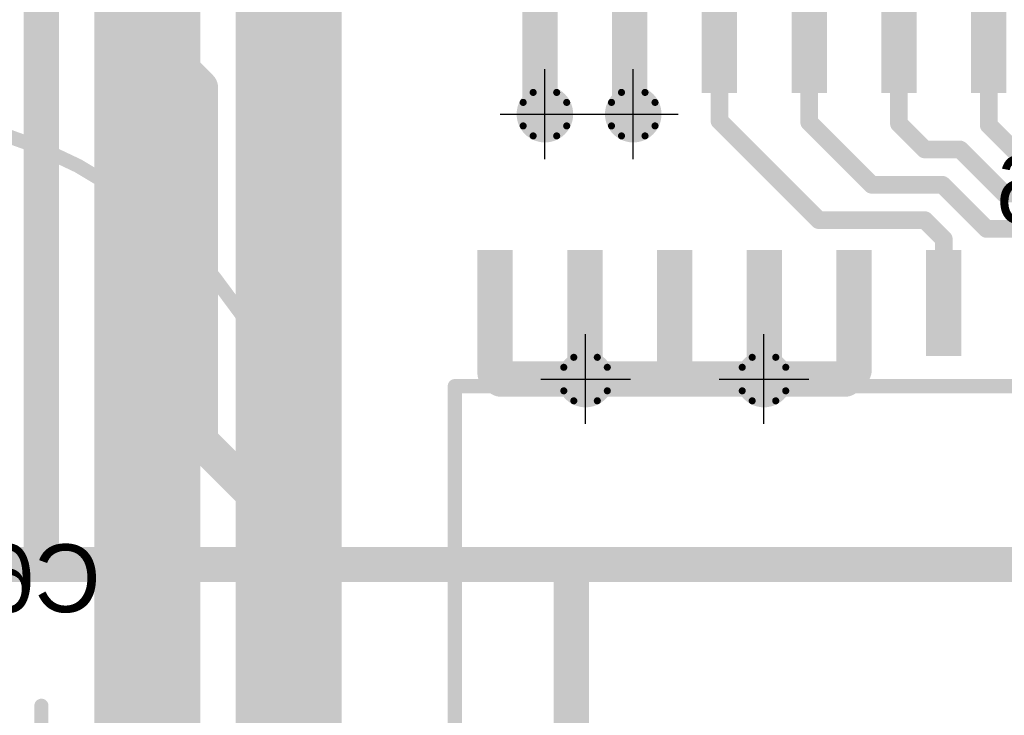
# Model space of a CAD drawing. Extents: x 74 to 326, y 70 to 232.
# Tile 25 of 138: x 138 to 152, y 116 to 126. Entities that reach past the tile are written whole.
import ezdxf

# ---------------------------------------------------------------- set-up
doc = ezdxf.new("R2010")
doc.units = 0
for name, color, linetype in [('Bot_Silk', 7, 'CONTINUOUS'), ('Bottom', 2, 'CONTINUOUS'), ('Drill_Layer', 255, 'CONTINUOUS'), ('Gnd', 12, 'CONTINUOUS'), ('Pwr', 13, 'CONTINUOUS'), ('Top', 1, 'CONTINUOUS'), ('Top_Silk', 6, 'CONTINUOUS')]:
    doc.layers.add(name, color=color, linetype=linetype)

# ---------------------------------------------------------------- blocks, each defined once
blk = doc.blocks.new('Cross')
at = {"layer": 'Drill_Layer', "linetype": 'CONTINUOUS'}
for p, q in [((0, -12.7), (0, 12.7)), ((-12.7, 0), (12.7, 0))]:
    blk.add_line(p, q, dxfattribs=at)
blk = doc.blocks.new('UNIT_DISC')
at = {"linetype": 'CONTINUOUS', "const_width": 0.5}
blk.add_lwpolyline([(0.25, 0, 1), (-0.25, 0, 1)], format="xyb", close=True, dxfattribs=at)
blk = doc.blocks.new('SHAPE_EL_236_236_0_0_0_0')
at = {"xscale": 0.6, "yscale": 0.6, "zscale": 0.6}
blk.add_blockref('UNIT_DISC', (0, 0), dxfattribs=at)
blk = doc.blocks.new('SHAPE_TH45_314_236_39_0_0_0')
at = {"linetype": 'CONTINUOUS', "const_width": 0.1}
for points in [[(0.16647, 0.30788, 0.2530389), (-0.16647, 0.30788, 0.2530389)], [(-0.30788, 0.16647, 0.2530389), (-0.30788, -0.16647, 0.2530389)], [(0.30788, -0.16647, 0.2530389), (0.30788, 0.16647, 0.2530389)], [(-0.16647, -0.30788, 0.2530389), (0.16647, -0.30788, 0.2530389)]]:
    blk.add_lwpolyline(points, format="xyb", dxfattribs=at)
at = {"xscale": 0.1, "yscale": 0.1, "zscale": 0.1}
for p in [(-0.16647, 0.30788), (0.16647, 0.30788), (-0.30788, 0.16647), (0.30788, 0.16647), (-0.30788, -0.16647), (0.30788, -0.16647), (-0.16647, -0.30788), (0.16647, -0.30788)]:
    blk.add_blockref('UNIT_DISC', p, dxfattribs=at)
blk = doc.blocks.new('SHAPE_EL_314_314_0_0_0_0')
at = {"xscale": 0.8, "yscale": 0.8, "zscale": 0.8}
blk.add_blockref('UNIT_DISC', (0, 0), dxfattribs=at)
blk = doc.blocks.new('v030649')
at = {"layer": 'Bottom'}
blk.add_blockref('SHAPE_EL_236_236_0_0_0_0', (0, 0), dxfattribs=at)
at = {"layer": 'Gnd'}
blk.add_blockref('SHAPE_TH45_314_236_39_0_0_0', (0, 0), dxfattribs=at)
at = {"layer": 'Pwr'}
blk.add_blockref('SHAPE_EL_314_314_0_0_0_0', (0, 0), dxfattribs=at)
at = {"layer": 'Top'}
blk.add_blockref('SHAPE_EL_236_236_0_0_0_0', (0, 0), dxfattribs=at)
blk = doc.blocks.new('v0306350')
at = {"layer": 'Bottom'}
blk.add_blockref('SHAPE_EL_236_236_0_0_0_0', (0, 0), dxfattribs=at)
at = {"layer": 'Gnd'}
blk.add_blockref('SHAPE_EL_314_314_0_0_0_0', (0, 0), dxfattribs=at)
at = {"layer": 'Pwr'}
blk.add_blockref('SHAPE_TH45_314_236_39_0_0_0', (0, 0), dxfattribs=at)
at = {"layer": 'Top'}
blk.add_blockref('SHAPE_EL_236_236_0_0_0_0', (0, 0), dxfattribs=at)
blk = doc.blocks.new('0603_11159')
at = {"layer": 'Bot_Silk', "linetype": 'CONTINUOUS', "const_width": 0.2}
for points in [[(153.3, 123.8), (153.3, 123.2)], [(154.7, 123.8), (153.3, 123.8)], [(154.7, 123.2), (154.7, 123.8)], [(153.3, 123.2), (154.7, 123.2)]]:
    blk.add_lwpolyline(points, dxfattribs=at)
at = {"layer": 'Bot_Silk', "xscale": 0.2, "yscale": 0.2, "zscale": 0.2}
for p in [(153.3, 123.8), (153.3, 123.8), (154.7, 123.8), (154.7, 123.8), (153.3, 123.2), (153.3, 123.2), (154.7, 123.2), (154.7, 123.2)]:
    blk.add_blockref('UNIT_DISC', p, dxfattribs=at)
blk = doc.blocks.new('SHAPE_SQ_314_393_0_0_0_0')
blk.add_solid([(-0.4, -0.5), (0.4, -0.5), (-0.4, 0.5), (0.4, 0.5)])
blk = doc.blocks.new('SHAPE_EL_196_196_0_0_0_0')
at = {"xscale": 0.5, "yscale": 0.5, "zscale": 0.5}
blk.add_blockref('UNIT_DISC', (0, 0), dxfattribs=at)
blk = doc.blocks.new('w800h1000350_F')
at = {"layer": 'Bottom'}
blk.add_blockref('SHAPE_SQ_314_393_0_0_0_0', (0, 0), dxfattribs=at)
at = {"layer": 'Gnd'}
blk.add_blockref('SHAPE_EL_196_196_0_0_0_0', (0, 0), dxfattribs=at)
at = {"layer": 'Pwr'}
blk.add_blockref('SHAPE_EL_196_196_0_0_0_0', (0, 0), dxfattribs=at)
blk = doc.blocks.new('w800h100049_F')
at = {"layer": 'Bottom'}
blk.add_blockref('SHAPE_SQ_314_393_0_0_0_0', (0, 0), dxfattribs=at)
at = {"layer": 'Gnd'}
blk.add_blockref('SHAPE_EL_196_196_0_0_0_0', (0, 0), dxfattribs=at)
at = {"layer": 'Pwr'}
blk.add_blockref('SHAPE_EL_196_196_0_0_0_0', (0, 0), dxfattribs=at)
blk = doc.blocks.new('C156')
for name, p in [('w800h100049_F', (153.2, 123.5)), ('0603_11159', (0, 0)), ('w800h1000350_F', (154.8, 123.5))]:
    blk.add_blockref(name, p)
at = {"layer": 'Bot_Silk', "text_generation_flag": 2}
blk.add_text('C156', height=0.96, dxfattribs=at).set_placement((155.33125, 122.825))
blk = doc.blocks.new('0603_18267')
at = {"layer": 'Bot_Silk', "linetype": 'CONTINUOUS', "const_width": 0.2}
for points in [[(136.55, 118.7), (135.95, 118.7)], [(135.95, 118.7), (135.95, 117.3)], [(136.55, 117.3), (136.55, 118.7)], [(135.95, 117.3), (136.55, 117.3)]]:
    blk.add_lwpolyline(points, dxfattribs=at)
at = {"layer": 'Bot_Silk', "xscale": 0.2, "yscale": 0.2, "zscale": 0.2}
for p in [(135.95, 118.7), (135.95, 118.7), (136.55, 118.7), (136.55, 118.7), (135.95, 117.3), (135.95, 117.3), (136.55, 117.3), (136.55, 117.3)]:
    blk.add_blockref('UNIT_DISC', p, dxfattribs=at)
blk = doc.blocks.new('w800h1000139_F')
at = {"layer": 'Bottom'}
blk.add_blockref('SHAPE_SQ_314_393_0_0_0_0', (0, 0), dxfattribs=at)
at = {"layer": 'Gnd'}
blk.add_blockref('SHAPE_EL_196_196_0_0_0_0', (0, 0), dxfattribs=at)
at = {"layer": 'Pwr'}
blk.add_blockref('SHAPE_EL_196_196_0_0_0_0', (0, 0), dxfattribs=at)
blk = doc.blocks.new('C66')
at = {"rotation": -90}
for name, p in [('w800h100049_F', (136.25, 118.8)), ('w800h1000139_F', (136.25, 117.2))]:
    blk.add_blockref(name, p, dxfattribs=at)
blk.add_blockref('0603_18267', (0, 0))
at = {"layer": 'Bot_Silk', "text_generation_flag": 2}
blk.add_text('C66', height=0.96, dxfattribs=at).set_placement((139.5875, 117.325))
blk = doc.blocks.new('SOIC18_75_20758')
at = {"layer": 'Top_Silk', "linetype": 'CONTINUOUS', "const_width": 0.2}
for points in [[(144.6, 120.525), (155.9, 120.525)], [(144.6, 113.225), (144.6, 120.525)], [(155.9, 117.625), (155.9, 120.525)], [(155.9, 113.225), (155.9, 116.125)], [(155.9, 113.225), (144.6, 113.225)]]:
    blk.add_lwpolyline(points, dxfattribs=at)
blk.add_lwpolyline([(155.9, 117.625, 1), (155.9, 116.125, 1)], format="xyb", dxfattribs=at)
at = {"layer": 'Top_Silk', "xscale": 0.2, "yscale": 0.2, "zscale": 0.2}
for p in [(144.6, 120.525), (144.6, 120.525), (155.9, 120.525), (155.9, 120.525), (155.9, 117.625), (155.9, 117.625), (155.9, 116.125), (155.9, 116.125), (144.6, 113.225), (144.6, 113.225), (155.9, 113.225), (155.9, 113.225)]:
    blk.add_blockref('UNIT_DISC', p, dxfattribs=at)
blk = doc.blocks.new('SHAPE_SQ_590_196_0_0_0_0')
blk.add_solid([(-0.75, -0.25), (0.75, -0.25), (-0.75, 0.25), (0.75, 0.25)])
blk = doc.blocks.new('w1500h50049')
at = {"layer": 'Gnd'}
blk.add_blockref('SHAPE_EL_196_196_0_0_0_0', (0, 0), dxfattribs=at)
at = {"layer": 'Pwr'}
blk.add_blockref('SHAPE_EL_196_196_0_0_0_0', (0, 0), dxfattribs=at)
at = {"layer": 'Top'}
blk.add_blockref('SHAPE_SQ_590_196_0_0_0_0', (0, 0), dxfattribs=at)
blk = doc.blocks.new('w1500h500282')
at = {"layer": 'Gnd'}
blk.add_blockref('SHAPE_EL_196_196_0_0_0_0', (0, 0), dxfattribs=at)
at = {"layer": 'Pwr'}
blk.add_blockref('SHAPE_EL_196_196_0_0_0_0', (0, 0), dxfattribs=at)
at = {"layer": 'Top'}
blk.add_blockref('SHAPE_SQ_590_196_0_0_0_0', (0, 0), dxfattribs=at)
blk = doc.blocks.new('w1500h500283')
at = {"layer": 'Gnd'}
blk.add_blockref('SHAPE_EL_196_196_0_0_0_0', (0, 0), dxfattribs=at)
at = {"layer": 'Pwr'}
blk.add_blockref('SHAPE_EL_196_196_0_0_0_0', (0, 0), dxfattribs=at)
at = {"layer": 'Top'}
blk.add_blockref('SHAPE_SQ_590_196_0_0_0_0', (0, 0), dxfattribs=at)
blk = doc.blocks.new('w1500h500436')
at = {"layer": 'Gnd'}
blk.add_blockref('SHAPE_EL_196_196_0_0_0_0', (0, 0), dxfattribs=at)
at = {"layer": 'Pwr'}
blk.add_blockref('SHAPE_EL_196_196_0_0_0_0', (0, 0), dxfattribs=at)
at = {"layer": 'Top'}
blk.add_blockref('SHAPE_SQ_590_196_0_0_0_0', (0, 0), dxfattribs=at)
blk = doc.blocks.new('w1500h500284')
at = {"layer": 'Gnd'}
blk.add_blockref('SHAPE_EL_196_196_0_0_0_0', (0, 0), dxfattribs=at)
at = {"layer": 'Pwr'}
blk.add_blockref('SHAPE_EL_196_196_0_0_0_0', (0, 0), dxfattribs=at)
at = {"layer": 'Top'}
blk.add_blockref('SHAPE_SQ_590_196_0_0_0_0', (0, 0), dxfattribs=at)
blk = doc.blocks.new('w1500h500139')
at = {"layer": 'Gnd'}
blk.add_blockref('SHAPE_EL_196_196_0_0_0_0', (0, 0), dxfattribs=at)
at = {"layer": 'Pwr'}
blk.add_blockref('SHAPE_EL_196_196_0_0_0_0', (0, 0), dxfattribs=at)
at = {"layer": 'Top'}
blk.add_blockref('SHAPE_SQ_590_196_0_0_0_0', (0, 0), dxfattribs=at)
blk = doc.blocks.new('w1500h500')
at = {"layer": 'Gnd'}
blk.add_blockref('SHAPE_EL_196_196_0_0_0_0', (0, 0), dxfattribs=at)
at = {"layer": 'Pwr'}
blk.add_blockref('SHAPE_EL_196_196_0_0_0_0', (0, 0), dxfattribs=at)
at = {"layer": 'Top'}
blk.add_blockref('SHAPE_SQ_590_196_0_0_0_0', (0, 0), dxfattribs=at)
blk = doc.blocks.new('w1500h500394')
at = {"layer": 'Gnd'}
blk.add_blockref('SHAPE_EL_196_196_0_0_0_0', (0, 0), dxfattribs=at)
at = {"layer": 'Pwr'}
blk.add_blockref('SHAPE_EL_196_196_0_0_0_0', (0, 0), dxfattribs=at)
at = {"layer": 'Top'}
blk.add_blockref('SHAPE_SQ_590_196_0_0_0_0', (0, 0), dxfattribs=at)
blk = doc.blocks.new('w1500h500383')
at = {"layer": 'Gnd'}
blk.add_blockref('SHAPE_EL_196_196_0_0_0_0', (0, 0), dxfattribs=at)
at = {"layer": 'Pwr'}
blk.add_blockref('SHAPE_EL_196_196_0_0_0_0', (0, 0), dxfattribs=at)
at = {"layer": 'Top'}
blk.add_blockref('SHAPE_SQ_590_196_0_0_0_0', (0, 0), dxfattribs=at)
blk = doc.blocks.new('w1500h500382')
at = {"layer": 'Gnd'}
blk.add_blockref('SHAPE_EL_196_196_0_0_0_0', (0, 0), dxfattribs=at)
at = {"layer": 'Pwr'}
blk.add_blockref('SHAPE_EL_196_196_0_0_0_0', (0, 0), dxfattribs=at)
at = {"layer": 'Top'}
blk.add_blockref('SHAPE_SQ_590_196_0_0_0_0', (0, 0), dxfattribs=at)
blk = doc.blocks.new('w1500h500387')
at = {"layer": 'Gnd'}
blk.add_blockref('SHAPE_EL_196_196_0_0_0_0', (0, 0), dxfattribs=at)
at = {"layer": 'Pwr'}
blk.add_blockref('SHAPE_EL_196_196_0_0_0_0', (0, 0), dxfattribs=at)
at = {"layer": 'Top'}
blk.add_blockref('SHAPE_SQ_590_196_0_0_0_0', (0, 0), dxfattribs=at)
blk = doc.blocks.new('U31')
at = {"rotation": 270}
for name, p in [('w1500h50049', (145.17, 121.7)), ('w1500h50049', (146.44, 121.7)), ('w1500h50049', (147.71, 121.7)), ('w1500h50049', (148.98, 121.7)), ('w1500h50049', (150.25, 121.7)), ('w1500h500436', (151.52, 121.7)), ('w1500h500284', (152.79, 121.7)), ('w1500h500283', (154.06, 121.7)), ('w1500h500282', (155.33, 121.7)), ('w1500h500139', (145.17, 112.05)), ('w1500h500', (146.44, 112.05)), ('w1500h500', (147.71, 112.05)), ('w1500h500', (148.98, 112.05)), ('w1500h500', (150.25, 112.05)), ('w1500h500394', (151.52, 112.05)), ('w1500h500383', (152.79, 112.05)), ('w1500h500382', (154.06, 112.05)), ('w1500h500387', (155.33, 112.05))]:
    blk.add_blockref(name, p, dxfattribs=at)
blk.add_blockref('SOIC18_75_20758', (0, 0))
at = {"layer": 'Top_Silk'}
blk.add_text('U31', height=0.96, dxfattribs=at).set_placement((148.65, 109.825))
blk = doc.blocks.new('C13V_20804')
at = {"layer": 'Top_Silk', "linetype": 'CONTINUOUS', "const_width": 0.2}
blk.add_lwpolyline([(136.25, 111.6, 1), (136.25, 124.4, 1)], format="xyb", close=True, dxfattribs=at)
for points in [[(138.75, 116), (138.75, 115)], [(139.25, 115.5), (138.25, 115.5)]]:
    blk.add_lwpolyline(points, dxfattribs=at)
at = {"layer": 'Top_Silk', "xscale": 0.2, "yscale": 0.2, "zscale": 0.2}
for p in [(138.75, 116), (138.25, 115.5), (139.25, 115.5), (138.75, 115)]:
    blk.add_blockref('UNIT_DISC', p, dxfattribs=at)
blk = doc.blocks.new('SHAPE_EL_590_590_0_0_0_0')
at = {"xscale": 1.5, "yscale": 1.5, "zscale": 1.5}
blk.add_blockref('UNIT_DISC', (0, 0), dxfattribs=at)
blk = doc.blocks.new('SHAPE_EL_511_511_0_0_0_0')
at = {"xscale": 1.3, "yscale": 1.3, "zscale": 1.3}
blk.add_blockref('UNIT_DISC', (0, 0), dxfattribs=at)
blk = doc.blocks.new('SHAPE_TH45_787_590_98_0_0_0')
at = {"linetype": 'CONTINUOUS', "const_width": 0.25}
for points in [[(0.41617, 0.76969, 0.2530389), (-0.41617, 0.76969, 0.2530389)], [(-0.76969, 0.41617, 0.2530389), (-0.76969, -0.41617, 0.2530389)], [(0.76969, -0.41617, 0.2530389), (0.76969, 0.41617, 0.2530389)], [(-0.41617, -0.76969, 0.2530389), (0.41617, -0.76969, 0.2530389)]]:
    blk.add_lwpolyline(points, format="xyb", dxfattribs=at)
at = {"xscale": 0.25, "yscale": 0.25, "zscale": 0.25}
for p in [(-0.41617, 0.76969), (0.41617, 0.76969), (-0.76969, 0.41617), (0.76969, 0.41617), (-0.76969, -0.41617), (0.76969, -0.41617), (-0.41617, -0.76969), (0.41617, -0.76969)]:
    blk.add_blockref('UNIT_DISC', p, dxfattribs=at)
blk = doc.blocks.new('c1500h800139')
at = {"layer": 'Bottom'}
blk.add_blockref('SHAPE_EL_590_590_0_0_0_0', (0, 0), dxfattribs=at)
at = {"layer": 'Gnd'}
blk.add_blockref('SHAPE_EL_511_511_0_0_0_0', (0, 0), dxfattribs=at)
at = {"layer": 'Pwr'}
blk.add_blockref('SHAPE_TH45_787_590_98_0_0_0', (0, 0), dxfattribs=at)
at = {"layer": 'Top'}
blk.add_blockref('SHAPE_EL_590_590_0_0_0_0', (0, 0), dxfattribs=at)
blk = doc.blocks.new('c1500h80049')
at = {"layer": 'Bottom'}
blk.add_blockref('SHAPE_EL_590_590_0_0_0_0', (0, 0), dxfattribs=at)
at = {"layer": 'Gnd'}
blk.add_blockref('SHAPE_TH45_787_590_98_0_0_0', (0, 0), dxfattribs=at)
at = {"layer": 'Pwr'}
blk.add_blockref('SHAPE_EL_511_511_0_0_0_0', (0, 0), dxfattribs=at)
at = {"layer": 'Top'}
blk.add_blockref('SHAPE_EL_590_590_0_0_0_0', (0, 0), dxfattribs=at)
blk = doc.blocks.new('C68')
blk.add_blockref('C13V_20804', (0, 0))
at = {"rotation": 90}
for name, p in [('c1500h80049', (136.25, 120.5)), ('c1500h800139', (136.25, 115.5))]:
    blk.add_blockref(name, p, dxfattribs=at)
at = {"layer": 'Top_Silk'}
blk.add_text('C68', height=0.96, dxfattribs=at).set_placement((139.2875, 110.575))
blk = doc.blocks.new('C13V_23027')
at = {"layer": 'Top_Silk', "linetype": 'CONTINUOUS', "const_width": 0.2}
blk.add_lwpolyline([(136.25, 125.6, 1), (136.25, 138.4, 1)], format="xyb", close=True, dxfattribs=at)
for points in [[(138.75, 130), (138.75, 129)], [(139.25, 129.5), (138.25, 129.5)]]:
    blk.add_lwpolyline(points, dxfattribs=at)
at = {"layer": 'Top_Silk', "xscale": 0.2, "yscale": 0.2, "zscale": 0.2}
for p in [(138.75, 130), (138.25, 129.5), (139.25, 129.5), (138.75, 129)]:
    blk.add_blockref('UNIT_DISC', p, dxfattribs=at)
blk = doc.blocks.new('c1500h800196')
at = {"layer": 'Bottom'}
blk.add_blockref('SHAPE_EL_590_590_0_0_0_0', (0, 0), dxfattribs=at)
at = {"layer": 'Gnd'}
blk.add_blockref('SHAPE_EL_511_511_0_0_0_0', (0, 0), dxfattribs=at)
at = {"layer": 'Pwr'}
blk.add_blockref('SHAPE_TH45_787_590_98_0_0_0', (0, 0), dxfattribs=at)
at = {"layer": 'Top'}
blk.add_blockref('SHAPE_EL_590_590_0_0_0_0', (0, 0), dxfattribs=at)
blk = doc.blocks.new('c1500h800392')
at = {"layer": 'Bottom'}
blk.add_blockref('SHAPE_EL_590_590_0_0_0_0', (0, 0), dxfattribs=at)
at = {"layer": 'Gnd'}
blk.add_blockref('SHAPE_TH45_787_590_98_0_0_0', (0, 0), dxfattribs=at)
at = {"layer": 'Pwr'}
blk.add_blockref('SHAPE_EL_511_511_0_0_0_0', (0, 0), dxfattribs=at)
at = {"layer": 'Top'}
blk.add_blockref('SHAPE_EL_590_590_0_0_0_0', (0, 0), dxfattribs=at)
blk = doc.blocks.new('C67')
blk.add_blockref('C13V_23027', (0, 0))
at = {"rotation": 90}
for name, p in [('c1500h800392', (136.25, 134.5)), ('c1500h800196', (136.25, 129.5))]:
    blk.add_blockref(name, p, dxfattribs=at)
at = {"layer": 'Top_Silk'}
blk.add_text('C67', height=0.96, dxfattribs=at).set_placement((140.9125, 137.2))
blk = doc.blocks.new('SOIC16_75_22997')
at = {"layer": 'Top_Silk', "linetype": 'CONTINUOUS', "const_width": 0.2}
for points in [[(145.2, 133.9), (155.3, 133.9)], [(145.2, 126.6), (145.2, 133.9)], [(155.3, 131), (155.3, 133.9)], [(155.3, 126.6), (155.3, 129.5)], [(155.3, 126.6), (145.2, 126.6)]]:
    blk.add_lwpolyline(points, dxfattribs=at)
blk.add_lwpolyline([(155.3, 131, 1), (155.3, 129.5, 1)], format="xyb", dxfattribs=at)
at = {"layer": 'Top_Silk', "xscale": 0.2, "yscale": 0.2, "zscale": 0.2}
for p in [(145.2, 133.9), (145.2, 133.9), (155.3, 133.9), (155.3, 133.9), (155.3, 131), (155.3, 131), (155.3, 129.5), (155.3, 129.5), (145.2, 126.6), (145.2, 126.6), (155.3, 126.6), (155.3, 126.6)]:
    blk.add_blockref('UNIT_DISC', p, dxfattribs=at)
blk = doc.blocks.new('w1500h500392')
at = {"layer": 'Gnd'}
blk.add_blockref('SHAPE_EL_196_196_0_0_0_0', (0, 0), dxfattribs=at)
at = {"layer": 'Pwr'}
blk.add_blockref('SHAPE_EL_196_196_0_0_0_0', (0, 0), dxfattribs=at)
at = {"layer": 'Top'}
blk.add_blockref('SHAPE_SQ_590_196_0_0_0_0', (0, 0), dxfattribs=at)
blk = doc.blocks.new('w1500h500457')
at = {"layer": 'Gnd'}
blk.add_blockref('SHAPE_EL_196_196_0_0_0_0', (0, 0), dxfattribs=at)
at = {"layer": 'Pwr'}
blk.add_blockref('SHAPE_EL_196_196_0_0_0_0', (0, 0), dxfattribs=at)
at = {"layer": 'Top'}
blk.add_blockref('SHAPE_SQ_590_196_0_0_0_0', (0, 0), dxfattribs=at)
blk = doc.blocks.new('w1500h500296')
at = {"layer": 'Gnd'}
blk.add_blockref('SHAPE_EL_196_196_0_0_0_0', (0, 0), dxfattribs=at)
at = {"layer": 'Pwr'}
blk.add_blockref('SHAPE_EL_196_196_0_0_0_0', (0, 0), dxfattribs=at)
at = {"layer": 'Top'}
blk.add_blockref('SHAPE_SQ_590_196_0_0_0_0', (0, 0), dxfattribs=at)
blk = doc.blocks.new('w1500h500395')
at = {"layer": 'Gnd'}
blk.add_blockref('SHAPE_EL_196_196_0_0_0_0', (0, 0), dxfattribs=at)
at = {"layer": 'Pwr'}
blk.add_blockref('SHAPE_EL_196_196_0_0_0_0', (0, 0), dxfattribs=at)
at = {"layer": 'Top'}
blk.add_blockref('SHAPE_SQ_590_196_0_0_0_0', (0, 0), dxfattribs=at)
blk = doc.blocks.new('w1500h500444')
at = {"layer": 'Gnd'}
blk.add_blockref('SHAPE_EL_196_196_0_0_0_0', (0, 0), dxfattribs=at)
at = {"layer": 'Pwr'}
blk.add_blockref('SHAPE_EL_196_196_0_0_0_0', (0, 0), dxfattribs=at)
at = {"layer": 'Top'}
blk.add_blockref('SHAPE_SQ_590_196_0_0_0_0', (0, 0), dxfattribs=at)
blk = doc.blocks.new('w1500h500291')
at = {"layer": 'Gnd'}
blk.add_blockref('SHAPE_EL_196_196_0_0_0_0', (0, 0), dxfattribs=at)
at = {"layer": 'Pwr'}
blk.add_blockref('SHAPE_EL_196_196_0_0_0_0', (0, 0), dxfattribs=at)
at = {"layer": 'Top'}
blk.add_blockref('SHAPE_SQ_590_196_0_0_0_0', (0, 0), dxfattribs=at)
blk = doc.blocks.new('w1500h500350')
at = {"layer": 'Gnd'}
blk.add_blockref('SHAPE_EL_196_196_0_0_0_0', (0, 0), dxfattribs=at)
at = {"layer": 'Pwr'}
blk.add_blockref('SHAPE_EL_196_196_0_0_0_0', (0, 0), dxfattribs=at)
at = {"layer": 'Top'}
blk.add_blockref('SHAPE_SQ_590_196_0_0_0_0', (0, 0), dxfattribs=at)
blk = doc.blocks.new('U30')
at = {"rotation": 270}
for name, p in [('w1500h500392', (145.805, 135.075)), ('w1500h500', (147.075, 135.075)), ('w1500h500457', (148.345, 135.075)), ('w1500h500296', (149.615, 135.075)), ('w1500h500444', (150.885, 135.075)), ('w1500h500291', (152.155, 135.075)), ('w1500h500392', (153.425, 135.075)), ('w1500h500395', (154.695, 135.075)), ('w1500h50049', (145.805, 125.425)), ('w1500h500350', (147.075, 125.425)), ('w1500h500436', (148.345, 125.425)), ('w1500h500284', (149.615, 125.425)), ('w1500h500283', (150.885, 125.425)), ('w1500h500282', (152.155, 125.425)), ('w1500h50049', (153.425, 125.425)), ('w1500h500350', (154.695, 125.425))]:
    blk.add_blockref(name, p, dxfattribs=at)
blk.add_blockref('SOIC16_75_22997', (0, 0))
at = {"layer": 'Top_Silk'}
blk.add_text('U30', height=0.96, dxfattribs=at).set_placement((145.2875, 136.7))

msp = doc.modelspace()

# ---------------------------------------------------------------- linework, layer by layer
at = {"layer": 'Bottom', "linetype": 'CONTINUOUS', "const_width": 1.5}
for points in [[(142.25, 111), (142.25, 142.25)], [(140.25, 139.25), (140.25, 110)]]:
    msp.add_lwpolyline(points, dxfattribs=at)
at = {"layer": 'Pwr', "linetype": 'CONTINUOUS', "const_width": 0.5}
for points in [[(138.75, 143.25), (138.75, 118)], [(138.75, 118), (138.75, 143.25)], [(75, 118), (138.75, 118)], [(146.25, 118), (75, 118)], [(138.75, 118), (146.25, 118)], [(146.25, 118), (146.25, 112.5)], [(146.25, 112.5), (146.25, 118)]]:
    msp.add_lwpolyline(points, dxfattribs=at)
at = {"layer": 'Top', "linetype": 'CONTINUOUS'}
for points, const_width in [([(137.75, 128), (141, 124.75)], 0.5), ([(145.805, 125.425), (145.805, 124.375)], 0.5), ([(147.075, 125.425), (147.075, 124.375)], 0.5), ([(148.345, 124.28), (148.345, 125.425)], 0.25), ([(149.615, 124.26), (149.615, 125.425)], 0.25), ([(150.885, 124.24), (150.885, 125.425)], 0.25), ([(152.155, 124.22), (152.155, 125.425)], 0.25), ([(141, 124.75), (141, 119.75)], 0.5), ([(145.805, 124.375), (145.875, 124.375)], 0.5), ([(147.075, 124.375), (147.125, 124.375)], 0.5), ([(149.75, 122.875), (148.345, 124.28)], 0.25), ([(150.5, 123.375), (149.615, 124.26)], 0.25), ([(151.25, 123.875), (150.885, 124.24)], 0.25), ([(152.625, 123.75), (152.155, 124.22)], 0.25), ([(151.75, 123.875), (151.25, 123.875)], 0.25), ([(152.375, 123.25), (151.75, 123.875)], 0.25), ([(151.5, 123.375), (150.5, 123.375)], 0.25), ([(152.125, 122.75), (151.5, 123.375)], 0.25), ([(153.5, 123.25), (152.375, 123.25)], 0.25), ([(151.25, 122.875), (149.75, 122.875)], 0.25), ([(151.52, 122.605), (151.25, 122.875)], 0.25), ([(152.625, 122.75), (152.125, 122.75)], 0.25), ([(151.52, 121.7), (151.52, 122.605)], 0.25), ([(145.17, 121.7), (145.17, 120.705)], 0.5), ([(146.44, 121.7), (146.44, 120.625)], 0.5), ([(147.71, 121.7), (147.71, 120.625)], 0.5), ([(148.98, 121.7), (148.98, 120.625)], 0.5), ([(150.25, 121.7), (150.25, 120.75)], 0.5), ([(145.17, 120.705), (145.25, 120.625)], 0.5), ([(150.25, 120.75), (150.125, 120.625)], 0.5), ([(145.25, 120.625), (146.44, 120.625)], 0.5), ([(146.44, 120.625), (146.45, 120.625)], 0.5), ([(147.71, 120.625), (146.45, 120.625)], 0.5), ([(147.71, 120.625), (148.975, 120.625)], 0.5), ([(148.98, 120.625), (148.975, 120.625)], 0.5), ([(150.125, 120.625), (148.98, 120.625)], 0.5), ([(141, 119.75), (142.75, 118)], 0.5), ([(142.75, 118), (154.75, 118)], 0.5)]:
    msp.add_lwpolyline(points, dxfattribs=dict(at, const_width=const_width))

# ---------------------------------------------------------------- block references
for name, p in [('C67', (0, 0)), ('U30', (0, 0)), ('C68', (0, 0)), ('C156', (0, 0)), ('U31', (0, 0)), ('v030649', (146.45, 120.625)), ('v030649', (148.975, 120.625)), ('C66', (0, 0))]:
    msp.add_blockref(name, p)
at = {"rotation": 180}
for name, p in [('v030649', (145.875, 124.375)), ('v0306350', (147.125, 124.375))]:
    msp.add_blockref(name, p, dxfattribs=at)
at = {"layer": 'Drill_Layer', "xscale": 0.05, "yscale": 0.05, "zscale": 0.05}
for p in [(145.875, 124.375), (147.125, 124.375), (146.45, 120.625), (148.975, 120.625)]:
    msp.add_blockref('Cross', p, dxfattribs=at)
at = {"layer": 'Pwr', "xscale": 0.5, "yscale": 0.5, "zscale": 0.5}
for p in [(138.75, 118), (138.75, 118), (138.75, 118), (138.75, 118), (146.25, 118), (146.25, 118), (146.25, 118), (146.25, 118)]:
    msp.add_blockref('UNIT_DISC', p, dxfattribs=at)
at = {"layer": 'Top'}
for p, xscale, yscale, zscale in [((145.805, 125.425), 0.5, 0.5, 0.5), ((147.075, 125.425), 0.5, 0.5, 0.5), ((148.345, 125.425), 0.25, 0.25, 0.25), ((149.615, 125.425), 0.25, 0.25, 0.25), ((150.885, 125.425), 0.25, 0.25, 0.25), ((152.155, 125.425), 0.25, 0.25, 0.25), ((141, 124.75), 0.5, 0.5, 0.5), ((141, 124.75), 0.5, 0.5, 0.5), ((145.805, 124.375), 0.5, 0.5, 0.5), ((145.805, 124.375), 0.5, 0.5, 0.5), ((145.875, 124.375), 0.5, 0.5, 0.5), ((147.075, 124.375), 0.5, 0.5, 0.5), ((147.075, 124.375), 0.5, 0.5, 0.5), ((147.125, 124.375), 0.5, 0.5, 0.5), ((148.345, 124.28), 0.25, 0.25, 0.25), ((148.345, 124.28), 0.25, 0.25, 0.25), ((149.615, 124.26), 0.25, 0.25, 0.25), ((149.615, 124.26), 0.25, 0.25, 0.25), ((150.885, 124.24), 0.25, 0.25, 0.25), ((150.885, 124.24), 0.25, 0.25, 0.25), ((152.155, 124.22), 0.25, 0.25, 0.25), ((152.155, 124.22), 0.25, 0.25, 0.25), ((151.25, 123.875), 0.25, 0.25, 0.25), ((151.25, 123.875), 0.25, 0.25, 0.25), ((151.75, 123.875), 0.25, 0.25, 0.25), ((151.75, 123.875), 0.25, 0.25, 0.25), ((150.5, 123.375), 0.25, 0.25, 0.25), ((150.5, 123.375), 0.25, 0.25, 0.25), ((151.5, 123.375), 0.25, 0.25, 0.25), ((151.5, 123.375), 0.25, 0.25, 0.25), ((152.375, 123.25), 0.25, 0.25, 0.25), ((152.375, 123.25), 0.25, 0.25, 0.25), ((149.75, 122.875), 0.25, 0.25, 0.25), ((149.75, 122.875), 0.25, 0.25, 0.25), ((151.25, 122.875), 0.25, 0.25, 0.25), ((151.25, 122.875), 0.25, 0.25, 0.25), ((152.125, 122.75), 0.25, 0.25, 0.25), ((152.125, 122.75), 0.25, 0.25, 0.25), ((151.52, 122.605), 0.25, 0.25, 0.25), ((151.52, 122.605), 0.25, 0.25, 0.25), ((145.17, 121.7), 0.5, 0.5, 0.5), ((146.44, 121.7), 0.5, 0.5, 0.5), ((147.71, 121.7), 0.5, 0.5, 0.5), ((148.98, 121.7), 0.5, 0.5, 0.5), ((150.25, 121.7), 0.5, 0.5, 0.5), ((151.52, 121.7), 0.25, 0.25, 0.25), ((145.17, 120.705), 0.5, 0.5, 0.5), ((145.17, 120.705), 0.5, 0.5, 0.5), ((150.25, 120.75), 0.5, 0.5, 0.5), ((150.25, 120.75), 0.5, 0.5, 0.5), ((145.25, 120.625), 0.5, 0.5, 0.5), ((145.25, 120.625), 0.5, 0.5, 0.5), ((146.44, 120.625), 0.5, 0.5, 0.5), ((146.44, 120.625), 0.5, 0.5, 0.5), ((146.44, 120.625), 0.5, 0.5, 0.5), ((146.45, 120.625), 0.5, 0.5, 0.5), ((146.45, 120.625), 0.5, 0.5, 0.5), ((147.71, 120.625), 0.5, 0.5, 0.5), ((147.71, 120.625), 0.5, 0.5, 0.5), ((147.71, 120.625), 0.5, 0.5, 0.5), ((148.975, 120.625), 0.5, 0.5, 0.5), ((148.975, 120.625), 0.5, 0.5, 0.5), ((148.98, 120.625), 0.5, 0.5, 0.5), ((148.98, 120.625), 0.5, 0.5, 0.5), ((148.98, 120.625), 0.5, 0.5, 0.5), ((150.125, 120.625), 0.5, 0.5, 0.5), ((150.125, 120.625), 0.5, 0.5, 0.5), ((141, 119.75), 0.5, 0.5, 0.5), ((141, 119.75), 0.5, 0.5, 0.5), ((142.75, 118), 0.5, 0.5, 0.5), ((142.75, 118), 0.5, 0.5, 0.5)]:
    msp.add_blockref('UNIT_DISC', p, dxfattribs=dict(at, xscale=xscale, yscale=yscale, zscale=zscale))

doc.saveas('drawing.dxf')
